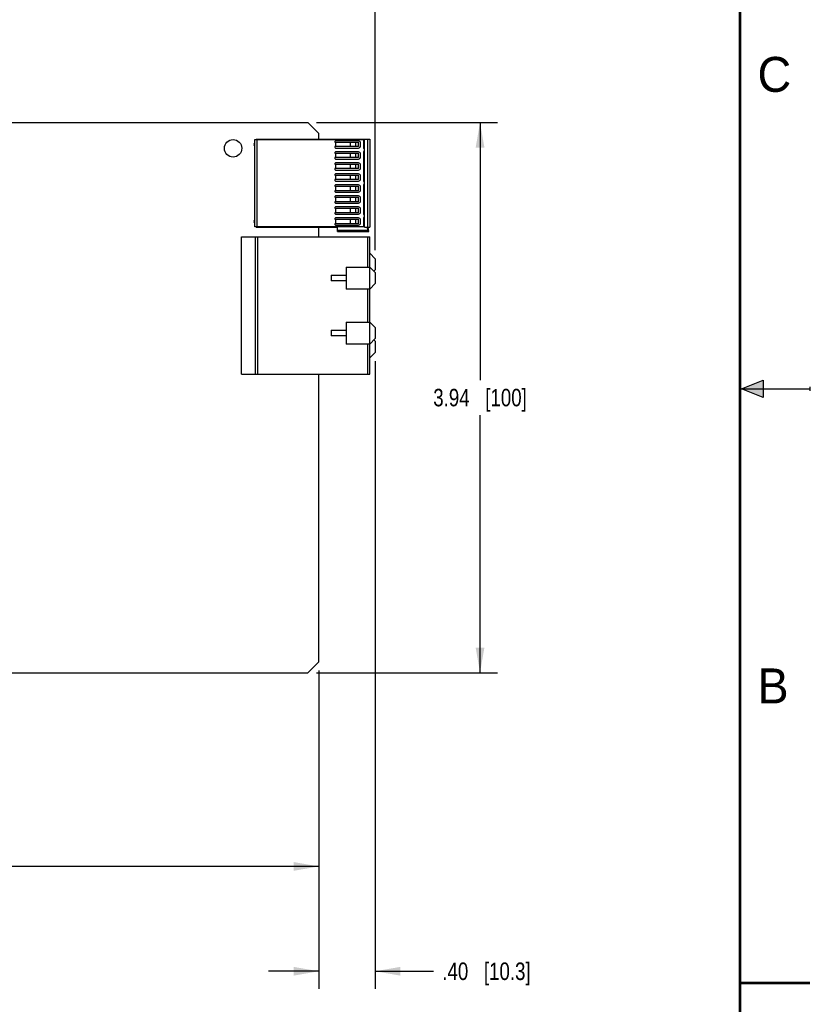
# Model space of a CAD drawing. Header units: inches. Extents: x 0 to 22, y 0 to 17.
# Tile 20 of 21: x 16.3 to 22, y 4.1 to 11.1. Entities that reach past the tile are written whole.
import ezdxf

# ---------------------------------------------------------------- set-up
doc = ezdxf.new("R2010")
doc.units = ezdxf.units.IN
doc.header["$LTSCALE"] = 1.21
doc.header["$MEASUREMENT"] = 0
doc.layers.get('0').update_dxf_attribs({"linetype": 'CONTINUOUS'})
doc.layers.add('DIMENSIONS', color=7, linetype='CONTINUOUS')
doc.styles.get("Standard").update_dxf_attribs({"font": 'txt', "width": 0.8})
doc.styles.add('TEXTSTYLE_2', font='txt')
doc.dimstyles.new('DIMSTYLE_1', dxfattribs={"dimtxt": 0.125, "dimasz": 0.18, "dimexe": 0.125, "dimexo": 0.0625, "dimgap": 0.0625, "dimtad": 0, "dimtih": 1, "dimtoh": 1, "dimzin": 4, "dimdsep": 46, "dimtxsty": 'STANDARD', "dimblk": '_FILLED', "dimblk1": '_FILLED', "dimblk2": '_FILLED', "dimcen": 0.09, "dimadec": 0, "dimazin": 0, "dimtp": 0.005, "dimtm": 0.005, "dimtfac": 1, "dimtofl": 0, "dimtmove": 0, "dimatfit": 3, "dimldrblk": '_FILLED', "dimfxl": 1, "dimtolj": 1, "dimtzin": 4, "dimarcsym": 0})

# ---------------------------------------------------------------- blocks, each defined once
blk = doc.blocks.new('_FILLED')
at = {"color": 0, "linetype": 'BYBLOCK'}
blk.add_solid([(0, 0), (-1, 0.174), (-1, -0.174)], dxfattribs=at)
blk = doc.blocks.new('*D1')
at = {"layer": 'DIMENSIONS', "color": 2, "linetype": 'CONTINUOUS'}
for p, q in [((18.4868, 6.4856), (18.4868, 4.9585)), ((12.0851, 5.844), (12.0851, 4.9585)), ((12.0851, 5.0835), (14.6109, 5.0835)), ((18.4868, 5.0835), (15.9609, 5.0835))]:
    blk.add_line(p, q, dxfattribs=at)
at = {"layer": 'DIMENSIONS', "color": 2, "linetype": 'CONTINUOUS', "xscale": 0.18, "yscale": 0.18, "zscale": 0.18, "rotation": 180}
blk.add_blockref('_FILLED', (12.0851, 5.0835), dxfattribs=at)
at = {"layer": 'DIMENSIONS', "color": 2, "linetype": 'CONTINUOUS', "xscale": 0.18, "yscale": 0.18, "zscale": 0.18}
blk.add_blockref('_FILLED', (18.4868, 5.0835), dxfattribs=at)
at = {"layer": 'DIMENSIONS', "color": 2, "linetype": 'CONTINUOUS', "insert": (15.2859, 5.146), "char_height": 0.125, "width": 1.225, "attachment_point": 2, "line_spacing_factor": 0.9}
blk.add_mtext('6.40{\\Ftxt.shx;\\W1.000000;\\H0.125000; }[162.6]', dxfattribs=at)
blk = doc.blocks.new('*D2')
at = {"layer": 'DIMENSIONS', "color": 2, "linetype": 'CONTINUOUS'}
for p, q in [((18.8903, 8.699), (18.8903, 4.2085)), ((18.4868, 6.4856), (18.4868, 4.2085)), ((18.4868, 4.3335), (18.1268, 4.3335)), ((18.8903, 4.3335), (19.3078, 4.3335))]:
    blk.add_line(p, q, dxfattribs=at)
at = {"layer": 'DIMENSIONS', "color": 2, "linetype": 'CONTINUOUS', "xscale": 0.18, "yscale": 0.18, "zscale": 0.18}
blk.add_blockref('_FILLED', (18.4868, 4.3335), dxfattribs=at)
at = {"layer": 'DIMENSIONS', "color": 2, "linetype": 'CONTINUOUS', "xscale": 0.18, "yscale": 0.18, "zscale": 0.18, "rotation": 180}
blk.add_blockref('_FILLED', (18.8903, 4.3335), dxfattribs=at)
at = {"layer": 'DIMENSIONS', "color": 2, "linetype": 'CONTINUOUS', "insert": (19.3703, 4.396), "char_height": 0.125, "width": 1.025, "attachment_point": 1, "line_spacing_factor": 0.9}
blk.add_mtext('.40{\\Ftxt.shx;\\W1.000000;\\H0.125000; }[10.3]', dxfattribs=at)
blk = doc.blocks.new('*D3')
at = {"layer": 'DIMENSIONS', "color": 2, "linetype": 'CONTINUOUS'}
for p, q in [((18.4705, 10.4064), (19.7653, 10.4064)), ((19.6403, 10.4064), (19.6403, 8.5629)), ((19.6403, 6.4694), (19.6403, 8.3129)), ((18.4705, 6.4694), (19.7653, 6.4694))]:
    blk.add_line(p, q, dxfattribs=at)
at = {"layer": 'DIMENSIONS', "color": 2, "linetype": 'CONTINUOUS', "xscale": 0.18, "yscale": 0.18, "zscale": 0.18}
for p, rotation in [((19.6403, 10.4064), 90), ((19.6403, 6.4694), 270)]:
    blk.add_blockref('_FILLED', p, dxfattribs=dict(at, rotation=rotation))
at = {"layer": 'DIMENSIONS', "color": 2, "linetype": 'CONTINUOUS', "insert": (19.6403, 8.5004), "char_height": 0.125, "width": 1.025, "attachment_point": 2, "line_spacing_factor": 0.9}
blk.add_mtext('3.94{\\Ftxt.shx;\\W1.000000;\\H0.125000; }[100]', dxfattribs=at)
blk = doc.blocks.new('*D4')
at = {"layer": 'DIMENSIONS', "color": 2, "linetype": 'CONTINUOUS'}
for p, q in [((12.0871, 11.0339), (12.0871, 11.8464)), ((18.8903, 9.4933), (18.8903, 11.8464)), ((12.0871, 11.7214), (14.8137, 11.7214)), ((18.8903, 11.7214), (16.1637, 11.7214))]:
    blk.add_line(p, q, dxfattribs=at)
at = {"layer": 'DIMENSIONS', "color": 2, "linetype": 'CONTINUOUS', "xscale": 0.18, "yscale": 0.18, "zscale": 0.18, "rotation": 180}
blk.add_blockref('_FILLED', (12.0871, 11.7214), dxfattribs=at)
at = {"layer": 'DIMENSIONS', "color": 2, "linetype": 'CONTINUOUS', "xscale": 0.18, "yscale": 0.18, "zscale": 0.18}
blk.add_blockref('_FILLED', (18.8903, 11.7214), dxfattribs=at)
at = {"layer": 'DIMENSIONS', "color": 2, "linetype": 'CONTINUOUS', "insert": (15.4887, 11.7839), "char_height": 0.125, "width": 1.225, "attachment_point": 2, "line_spacing_factor": 0.9}
blk.add_mtext('6.80{\\Ftxt.shx;\\W1.000000;\\H0.125000; }[172.8]', dxfattribs=at)

msp = doc.modelspace()

# ---------------------------------------------------------------- hatches: boundary and pattern name
at = {"linetype": 'CONTINUOUS'}
msp.add_hatch(color=2, dxfattribs=at).paths.add_polyline_path([(21.6663, 8.5625), (21.6663, 8.4375), (21.51, 8.5)])

# ---------------------------------------------------------------- linework, layer by layer
at = {"color": 7, "linetype": 'CONTINUOUS'}
for p, q in [((12.1076, 10.4064), (18.408, 10.4064)), ((18.408, 10.4064), (18.4868, 10.3277)), ((18.0399, 10.2869), (18.8529, 10.2869)), ((18.0399, 10.2836), (18.0399, 10.2869)), ((18.4868, 10.2869), (18.4868, 10.3277)), ((18.8136, 9.657), (18.8136, 10.2869)), ((18.8372, 9.657), (18.8372, 10.2869)), ((18.8529, 10.2869), (18.8529, 9.657)), ((18.0297, 10.2836), (18.8057, 10.2836)), ((18.0297, 9.6603), (18.0297, 10.2836)), ((18.0462, 9.6603), (18.0462, 10.2836)), ((18.6018, 10.2696), (18.6018, 10.2647)), ((18.6018, 10.2647), (18.7703, 10.2647)), ((18.7703, 10.2332), (18.6018, 10.2332)), ((18.6018, 10.2332), (18.6018, 10.2283)), ((18.7703, 10.2745), (18.6068, 10.2745)), ((18.6068, 10.2233), (18.7703, 10.2233)), ((18.6071, 10.2647), (18.6071, 10.2332)), ((18.6082, 10.2332), (18.6082, 10.2647)), ((18.7121, 10.2647), (18.7121, 10.2332)), ((18.7143, 10.2332), (18.7143, 10.2647)), ((18.7513, 10.2332), (18.7513, 10.2647)), ((18.7703, 10.2332), (18.7703, 10.2647)), ((18.786, 10.2391), (18.786, 10.2588)), ((18.8057, 10.2836), (18.8057, 10.2253)), ((18.8116, 10.2194), (18.8135, 10.2194)), ((18.6018, 10.1909), (18.6018, 10.1859)), ((18.6018, 10.1859), (18.7703, 10.1859)), ((18.7703, 10.1544), (18.6018, 10.1544)), ((18.6018, 10.1544), (18.6018, 10.1495)), ((18.7703, 10.1958), (18.6068, 10.1958)), ((18.6068, 10.1446), (18.7703, 10.1446)), ((18.6071, 10.1859), (18.6071, 10.1544)), ((18.6082, 10.1544), (18.6082, 10.1859)), ((18.7121, 10.1859), (18.7121, 10.1544)), ((18.7143, 10.1544), (18.7143, 10.1859)), ((18.7513, 10.1544), (18.7513, 10.1859)), ((18.7703, 10.1544), (18.7703, 10.1859)), ((18.786, 10.1604), (18.786, 10.18)), ((18.8057, 10.1938), (18.8057, 9.9891)), ((18.8135, 10.1997), (18.8116, 10.1997)), ((18.6018, 10.1121), (18.6018, 10.1072)), ((18.6018, 10.1072), (18.7703, 10.1072)), ((18.7703, 10.0757), (18.6018, 10.0757)), ((18.6018, 10.0757), (18.6018, 10.0708)), ((18.7703, 10.117), (18.6068, 10.117)), ((18.6071, 10.1072), (18.6071, 10.0757)), ((18.6082, 10.0757), (18.6082, 10.1072)), ((18.7121, 10.1072), (18.7121, 10.0757)), ((18.7143, 10.0757), (18.7143, 10.1072)), ((18.7513, 10.0757), (18.7513, 10.1072)), ((18.7703, 10.0757), (18.7703, 10.1072)), ((18.786, 10.0816), (18.786, 10.1013)), ((18.6018, 10.0334), (18.6018, 10.0285)), ((18.6018, 10.0285), (18.7703, 10.0285)), ((18.6068, 10.0659), (18.7703, 10.0659)), ((18.7703, 10.0383), (18.6068, 10.0383)), ((18.6071, 10.0285), (18.6071, 9.997)), ((18.6082, 9.997), (18.6082, 10.0285)), ((18.7121, 10.0285), (18.7121, 9.997)), ((18.7143, 9.997), (18.7143, 10.0285)), ((18.7513, 9.997), (18.7513, 10.0285)), ((18.7703, 9.997), (18.7703, 10.0285)), ((18.786, 10.0029), (18.786, 10.0226)), ((18.7703, 9.997), (18.6018, 9.997)), ((18.6018, 9.997), (18.6018, 9.992)), ((18.6018, 9.9546), (18.6018, 9.9497)), ((18.6018, 9.9497), (18.7703, 9.9497)), ((18.6068, 9.9871), (18.7703, 9.9871)), ((18.7703, 9.9596), (18.6068, 9.9596)), ((18.6071, 9.9497), (18.6071, 9.9182)), ((18.6082, 9.9182), (18.6082, 9.9497)), ((18.7121, 9.9497), (18.7121, 9.9182)), ((18.7143, 9.9182), (18.7143, 9.9497)), ((18.7513, 9.9182), (18.7513, 9.9497)), ((18.7703, 9.9182), (18.7703, 9.9497)), ((18.786, 9.9241), (18.786, 9.9438)), ((18.8057, 9.9576), (18.8057, 9.7529)), ((18.8116, 9.9832), (18.8135, 9.9832)), ((18.8135, 9.9635), (18.8116, 9.9635)), ((18.7703, 9.9182), (18.6018, 9.9182)), ((18.6018, 9.9182), (18.6018, 9.9133)), ((18.6018, 9.8759), (18.6018, 9.871)), ((18.6018, 9.871), (18.7703, 9.871)), ((18.6068, 9.9084), (18.7703, 9.9084)), ((18.7703, 9.8808), (18.6068, 9.8808)), ((18.6071, 9.871), (18.6071, 9.8395)), ((18.6082, 9.8395), (18.6082, 9.871)), ((18.7121, 9.871), (18.7121, 9.8395)), ((18.7143, 9.8395), (18.7143, 9.871)), ((18.7513, 9.8395), (18.7513, 9.871)), ((18.7703, 9.8395), (18.7703, 9.871)), ((18.786, 9.8454), (18.786, 9.8651)), ((18.7703, 9.8395), (18.6018, 9.8395)), ((18.6018, 9.8395), (18.6018, 9.8346)), ((18.6018, 9.7972), (18.6018, 9.7922)), ((18.6018, 9.7922), (18.7703, 9.7922)), ((18.6068, 9.8296), (18.7703, 9.8296)), ((18.7703, 9.8021), (18.6068, 9.8021)), ((18.6071, 9.7922), (18.6071, 9.7607)), ((18.6082, 9.7607), (18.6082, 9.7922)), ((18.7121, 9.7922), (18.7121, 9.7607)), ((18.7143, 9.7607), (18.7143, 9.7922)), ((18.7513, 9.7607), (18.7513, 9.7922)), ((18.7703, 9.7607), (18.7703, 9.7922)), ((18.7703, 9.7607), (18.6018, 9.7607)), ((18.6018, 9.7607), (18.6018, 9.7558)), ((18.6068, 9.7509), (18.7703, 9.7509)), ((18.7703, 9.7233), (18.6068, 9.7233)), ((18.786, 9.7666), (18.786, 9.7863)), ((18.8057, 9.7214), (18.8057, 9.6603)), ((18.8116, 9.747), (18.8135, 9.747)), ((18.8135, 9.7273), (18.8116, 9.7273)), ((18.8057, 9.6603), (18.0297, 9.6603)), ((18.0399, 9.657), (18.0399, 9.6603)), ((18.0399, 9.657), (18.6207, 9.657)), ((18.4868, 9.5881), (18.4868, 9.657)), ((18.6018, 9.7184), (18.6018, 9.7135)), ((18.6018, 9.7135), (18.7703, 9.7135)), ((18.7703, 9.682), (18.6018, 9.682)), ((18.6018, 9.682), (18.6018, 9.6771)), ((18.6068, 9.6722), (18.7703, 9.6722)), ((18.6071, 9.7135), (18.6071, 9.682)), ((18.6082, 9.682), (18.6082, 9.7135)), ((18.6207, 9.6255), (18.6207, 9.657)), ((18.7121, 9.7135), (18.7121, 9.682)), ((18.7143, 9.682), (18.7143, 9.7135)), ((18.7513, 9.682), (18.7513, 9.7135)), ((18.7703, 9.682), (18.7703, 9.7135)), ((18.786, 9.6879), (18.786, 9.7076)), ((18.8136, 9.657), (18.8529, 9.657)), ((18.8332, 9.657), (18.8353, 9.6334)), ((18.8439, 9.6255), (18.8411, 9.657)), ((17.9336, 9.5881), (18.8509, 9.5881)), ((17.9336, 8.6058), (17.9336, 9.5881)), ((18.0321, 9.5881), (18.0321, 8.6058)), ((18.0517, 8.6058), (18.0517, 9.5881)), ((18.8353, 9.6334), (18.6207, 9.6334)), ((18.6207, 9.6255), (18.8439, 9.6255)), ((18.8352, 9.5881), (18.8352, 9.3717)), ((18.8509, 8.6058), (18.8509, 9.5881)), ((18.8903, 9.4308), (18.8509, 9.4702)), ((18.6817, 9.3717), (18.8509, 9.3717)), ((18.6817, 9.3717), (18.6817, 9.2143)), ((18.8903, 9.3324), (18.8509, 9.3717)), ((18.8903, 9.4308), (18.8903, 9.3521)), ((18.5754, 9.3127), (18.6817, 9.3127)), ((18.5754, 9.3127), (18.5754, 9.2733)), ((18.8805, 9.3422), (18.8903, 9.3521)), ((18.8903, 9.3324), (18.8903, 9.2536)), ((18.6817, 9.2733), (18.5754, 9.2733)), ((18.8509, 9.2143), (18.8903, 9.2536)), ((18.8509, 9.2143), (18.6817, 9.2143)), ((18.8352, 9.2143), (18.8352, 8.978)), ((18.6817, 8.978), (18.8509, 8.978)), ((18.6817, 8.978), (18.6817, 8.8206)), ((18.8903, 8.9387), (18.8509, 8.978)), ((18.5754, 8.919), (18.6817, 8.919)), ((18.5754, 8.919), (18.5754, 8.8796)), ((18.6817, 8.8796), (18.5754, 8.8796)), ((18.8903, 8.9387), (18.8903, 8.8599)), ((18.8509, 8.8206), (18.6817, 8.8206)), ((18.8352, 8.8206), (18.8352, 8.6058)), ((18.8509, 8.8206), (18.8903, 8.8599)), ((18.8903, 8.8403), (18.8805, 8.8501)), ((18.8903, 8.8403), (18.8903, 8.7615)), ((18.8509, 8.7221), (18.8903, 8.7615)), ((17.9336, 8.6058), (18.8509, 8.6058)), ((18.4868, 6.5481), (18.4868, 8.6058)), ((18.4868, 6.5481), (18.408, 6.4694)), ((12.2731, 6.4694), (18.408, 6.4694))]:
    msp.add_line(p, q, dxfattribs=at)
at = {"color": 2, "linetype": 'CONTINUOUS'}
for p, q in [((21.51, 8.5), (21.6663, 8.5625)), ((21.6663, 8.5625), (21.6663, 8.4375)), ((21.51, 8.5), (22, 8.5)), ((21.6663, 8.4375), (21.51, 8.5)), ((22, 8.515), (22, 8.485))]:
    msp.add_line(p, q, dxfattribs=at)
at = {"color": 7, "linetype": 'CONTINUOUS', "const_width": 0.02}
for points in [[(21.5, 0.5), (21.5, 16.5)], [(22, 4.25), (21.5, 4.25)]]:
    msp.add_lwpolyline(points, dxfattribs=at)
at = {"color": 7, "linetype": 'CONTINUOUS'}
msp.add_circle((17.8738, 10.2214), 0.0625, dxfattribs=at)
for centre, radius, start, end in [((18.034, 10.2489), 0.012, 114.13476, 245.35005), ((18.6068, 10.2696), 0.00492, 90.00519, 179.99989), ((18.6068, 10.2283), 0.00492, 179.99989, 269.99216), ((18.7703, 10.2588), 0.0157, 359.99946, 89.99839), ((18.7703, 10.2391), 0.0157, 269.99675, 359.99975), ((18.8116, 10.2253), 0.00591, 179.99891, 270.00015), ((18.6068, 10.1909), 0.00492, 90.00519, 179.99989), ((18.6068, 10.1495), 0.00492, 179.99989, 269.99216), ((18.7703, 10.18), 0.0157, 359.99946, 89.99839), ((18.7703, 10.1604), 0.0157, 269.99675, 359.99975), ((18.8116, 10.1938), 0.00591, 90.00363, 179.98286), ((18.6068, 10.1121), 0.00492, 90.00519, 179.99989), ((18.7703, 10.1013), 0.0157, 359.99946, 89.99839), ((18.7703, 10.0816), 0.0157, 269.99675, 359.99975), ((18.6068, 10.0708), 0.00492, 179.99989, 269.99216), ((18.6068, 10.0334), 0.00492, 90.00519, 179.99989), ((18.7703, 10.0226), 0.0157, 359.99946, 89.99839), ((18.6068, 9.992), 0.00492, 179.99989, 269.99216), ((18.6068, 9.9546), 0.00492, 90.00519, 179.99989), ((18.7703, 10.0029), 0.0157, 269.99675, 359.99975), ((18.7703, 9.9438), 0.0157, 359.99946, 89.99839), ((18.8116, 9.9891), 0.00591, 179.97922, 270.00015), ((18.8116, 9.9576), 0.00591, 90.00363, 179.99824), ((18.6068, 9.9133), 0.00492, 179.99989, 269.99216), ((18.6068, 9.8759), 0.00492, 90.00519, 179.99989), ((18.7703, 9.9241), 0.0157, 269.99675, 359.99975), ((18.7703, 9.8651), 0.0157, 359.99946, 89.99839), ((18.6068, 9.8346), 0.00492, 179.99989, 269.99216), ((18.6068, 9.7972), 0.00492, 90.00519, 179.99989), ((18.7703, 9.8454), 0.0157, 269.99675, 359.99975), ((18.7703, 9.7863), 0.0157, 359.99946, 89.99839), ((18.6068, 9.7558), 0.00492, 179.99989, 269.99216), ((18.6068, 9.7184), 0.00492, 90.00519, 179.99989), ((18.7703, 9.7666), 0.0157, 269.99675, 359.99975), ((18.7703, 9.7076), 0.0157, 359.99946, 89.99839), ((18.8116, 9.7529), 0.00591, 179.9946, 270.00015), ((18.8116, 9.7214), 0.00591, 90.00363, 179.99933), ((18.034, 9.6978), 0.012, 111.11185, 248.88824), ((18.6068, 9.6771), 0.00492, 179.99989, 269.99216), ((18.7703, 9.6879), 0.0157, 269.99675, 359.99975)]:
    msp.add_arc(centre, radius, start, end, dxfattribs=at)
msp.add_open_spline([(18.8439, 9.6255), (18.843, 9.6255), (18.8411, 9.6258), (18.8384, 9.6273), (18.8362, 9.6299), (18.8354, 9.6322), (18.8353, 9.6334)], degree=3, knots=[0, 0, 0, 0, 0.217141, 0.449322, 0.708662, 1, 1, 1, 1], dxfattribs=at)

# ---------------------------------------------------------------- texts
at = {"color": 2, "linetype": 'CONTINUOUS', "char_height": 0.25, "width": 0.25, "attachment_point": 1, "line_spacing_factor": 0.9, "style": 'TEXTSTYLE_2'}
for s, insert in [('C', (21.625, 10.875)), ('B', (21.625, 6.5))]:
    msp.add_mtext(s, dxfattribs=dict(at, insert=insert))

# ---------------------------------------------------------------- dimensions: what is measured, and where the dimension line sits
at = {"layer": 'DIMENSIONS', "color": 2, "linetype": 'CONTINUOUS'}
for base, p1, p2, picture, middle in [((18.8903, 11.7214), (12.0871, 10.9714), (18.8903, 9.4308), '*D4', (15.4887, 11.7214)), ((18.8903, 4.3335), (18.4868, 6.5481), (18.8903, 8.7615), '*D2', (19.8828, 4.3335)), ((18.4868, 5.0835), (12.0851, 5.9065), (18.4868, 6.5481), '*D1', (15.2859, 5.0835))]:
    dim = msp.add_linear_dim(base=base, p1=p1, p2=p2, dimstyle='DIMSTYLE_1', dxfattribs=at)
    dim.commit()
    dim.dimension.update_dxf_attribs({"geometry": picture, "text_midpoint": middle, "dimtype": 160})
dim = msp.add_linear_dim(base=(19.6403, 10.4064), p1=(18.408, 6.4694), p2=(18.408, 10.4064), angle=90, dimstyle='DIMSTYLE_1', dxfattribs=at)
dim.commit()
dim.dimension.update_dxf_attribs({"geometry": '*D3', "text_midpoint": (19.6403, 8.4379), "dimtype": 160})

doc.saveas('drawing.dxf')
